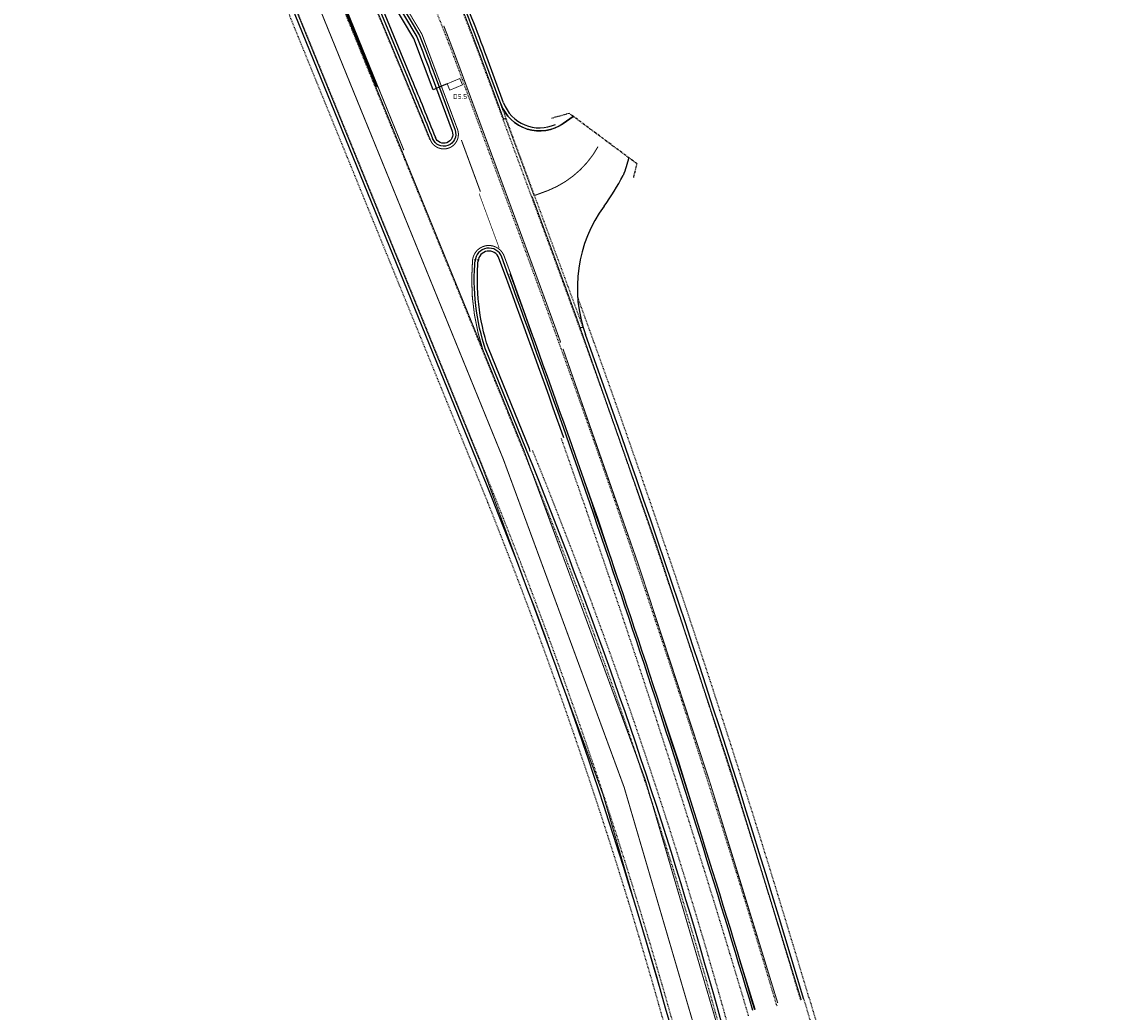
# Model space of a CAD drawing. Header units: metres. Extents: x 144112 to 146497, y 457631 to 458575.
# Tile 42 of 59: x 146240 to 146397, y 458162 to 458306. Entities that reach past the tile are written whole.
import ezdxf
from ezdxf.enums import TextEntityAlignment as Align

# ---------------------------------------------------------------- set-up
doc = ezdxf.new("R2010")
doc.units = ezdxf.units.M
doc.header["$LTSCALE"] = 0.25
for name, pattern in [('N225DO-1044A$0$PROFIEL', [3.9, 3, -0.3, 0.3, -0.3]), ('STIPPELFIJN', [0.375, 0.25, -0.125]), ('VW-1-1_STREEP', [2, 1, -1]), ('VW-1-3_STREEP', [4, 1, -3]), ('VW-3-3_STREEP', [6, 3, -3]), ('VW-3-9_STREEP', [12, 3, -9])]:
    doc.linetypes.add(name, pattern=pattern)
doc.layers.get('0').update_dxf_attribs({"linetype": 'CONTINUOUS', "lineweight": 0})
for name, color, linetype in [('KABEL-500', 3, 'CONTINUOUS'), ('LUS-T-CODE', 1, 'CONTINUOUS'), ('NW-WERKGRENS', 8, 'N225DO-1044A$0$PROFIEL'), ('ONDERGROND', 7, 'CONTINUOUS'), ('VRI - uitslijper', 1, 'CONTINUOUS'), ('WEG-NW-BANDEN', 7, 'CONTINUOUS'), ('WEG-NW-MARKERING', 7, 'STIPPELFIJN'), ('WEG-NW-MARKERING 1-1 STREEP DIK 15', 7, 'VW-1-1_STREEP'), ('WEG-NW-MARKERING 1-3 STREEP BLOK 45CM', 7, 'VW-1-3_STREEP'), ('WEG-NW-MARKERING 1-3 STREEP DIK 15', 7, 'VW-1-3_STREEP'), ('WEG-NW-MARKERING 3-3 STREEP DIK 15', 7, 'VW-3-3_STREEP'), ('WEG-NW-MARKERING 3-9 STREEP DIK 15', 7, 'VW-3-9_STREEP'), ('WEG-NW-MARKERING DOORGETROKKEN DIK 15', 7, 'CONTINUOUS'), ('WEG-NW-MARKERING HAAIENTANDEN 70CM HOOG', 7, 'VW-1-3_STREEP'), ('WEG-NW-MARKERING VLAK', 7, 'CONTINUOUS'), ('WEG-NW-VERHARDEBERM', 42, 'STIPPELFIJN'), ('WEG-NW-VERHARDING', 42, 'CONTINUOUS')]:
    doc.layers.add(name, color=color, linetype=linetype)
doc.layers.add('LUSSEN', color=7, linetype='CONTINUOUS', lineweight=0)
doc.styles.add('I020-1', font='ISO', dxfattribs={"height": 2})
doc.linetypes.add('VW-HAAIETAND70-L-N', pattern='A,0,-0.5,[149,NLCS.SHX,S=1,R=0,X=-0.625,Y=0],-0.5', length=1)

# ---------------------------------------------------------------- blocks, each defined once
blk = doc.blocks.new('N237_ondergrond1')
at = {"layer": 'NW-WERKGRENS', "color": 8, "ltscale": 0.5, "flags": 128}
blk.add_lwpolyline([(146328.45, 458283.42), (146328.95, 458285.38), (146319.11, 458292.71), (146316.54, 458292)], dxfattribs=at)
blk.add_lwpolyline([(146328.45, 458283.42), (146328.95, 458285.38), (146319.11, 458292.71), (146316.54, 458292)], dxfattribs=at)
at = {"layer": 'WEG-NW-BANDEN', "color": 8, "flags": 128}
for points in [[(146309.57, 458294.25), (146307.12, 458300.9, 0.009942), (146302.71, 458312.17), (146281.63, 458363.05), (146264.88, 458407.78, -0.093063), (146263.96, 458413.07, -0.093063)], [(146309.57, 458294.25), (146307.12, 458300.9, 0.009942), (146302.71, 458312.17), (146281.63, 458363.05), (146264.88, 458407.78, -0.093063), (146263.96, 458413.07, -0.093063)], [(146285.8, 458322.61), (146296.99, 458303.83, -0.005284), (146299.21, 458297.99), (146302.11, 458290.13, -1), (146299.68, 458289.23, -1)], [(146285.8, 458322.61), (146296.99, 458303.83, -0.005284), (146299.21, 458297.99), (146302.11, 458290.13, -1), (146299.68, 458289.23, -1)], [(146291.99, 458307.87), (146296.21, 458297.69, -0.001977), (146299.67, 458289.24, -0.001977)], [(146291.99, 458307.87), (146296.21, 458297.69, -0.001977), (146299.67, 458289.24, -0.001977)], [(146307.36, 458258.65, -0.103942), (146305.9, 458271.55)], [(146307.36, 458258.65, -0.103942), (146305.9, 458271.55)], [(146313.45, 458243.69, 0.000123), (146313.31, 458244.04), (146307.36, 458258.65)], [(146313.45, 458243.69, 0.000123), (146313.31, 458244.04), (146307.36, 458258.65)]]:
    blk.add_lwpolyline(points, format="xyb", dxfattribs=at)
blk.add_lwpolyline([(146309.83, 458269.17), (146308.89, 458271.72)], dxfattribs=at)
blk.add_lwpolyline([(146309.83, 458269.17), (146308.89, 458271.72)], dxfattribs=at)
at = {"layer": 'WEG-NW-BANDEN', "color": 8}
for centre, radius, start, end in [((146314.79, 458296.18), 5.56, 200.2322, 294.3657), ((146314.79, 458296.18), 5.56, 200.2322, 294.3657), ((146307.43, 458271.18), 1.56, 20.2322, 176.7629), ((146307.43, 458271.18), 1.56, 20.2322, 176.7629), ((144668.22, 457664.13), 1749.56, 19.41394, 20.23217), ((144668.22, 457664.13), 1749.56, 19.41394, 20.23217)]:
    blk.add_arc(centre, radius, start, end, dxfattribs=at)
at = {"layer": 'WEG-NW-MARKERING', "color": 8, "flags": 128}
for points in [[(146316.91, 458271.78), (146306.29, 458300.59, 0.009942), (146301.89, 458311.83), (146280.8, 458362.73), (146263.87, 458407.94)], [(146316.91, 458271.78), (146306.29, 458300.59, 0.009942), (146301.89, 458311.83), (146280.8, 458362.73), (146263.87, 458407.94)], [(146362.28, 458060.01), (146355.36, 458097.4, 0.050978), (146312.49, 458243.7), (146268.26, 458352.26, -0.018272), (146253.29, 458393.21), (146248.86, 458406.84)], [(146362.28, 458060.01), (146355.36, 458097.4, 0.050978), (146312.49, 458243.7), (146268.26, 458352.26, -0.018272), (146253.29, 458393.21), (146248.86, 458406.84)], [(146313.58, 458270.55), (146302.96, 458299.37, 0.009942), (146298.61, 458310.47), (146277.5, 458361.42), (146260.54, 458406.69)], [(146313.58, 458270.55), (146302.96, 458299.37, 0.009942), (146298.61, 458310.47), (146277.5, 458361.42), (146260.54, 458406.69)], [(146356.04, 458058.85), (146349.11, 458096.25, 0.050978), (146306.61, 458241.3), (146262.37, 458349.86, -0.018272), (146247.25, 458391.25)], [(146356.04, 458058.85), (146349.11, 458096.25, 0.050978), (146306.61, 458241.3), (146262.37, 458349.86, -0.018272), (146247.25, 458391.25)], [(146291.18, 458307.51), (146295.39, 458297.35, -0.001977), (146298.85, 458288.91)], [(146291.18, 458307.51), (146295.39, 458297.35, -0.001977), (146298.85, 458288.91)], [(146291.18, 458307.51), (146295.39, 458297.35, -0.001977), (146298.85, 458288.91)], [(146291.18, 458307.51), (146295.39, 458297.35, -0.001977), (146298.85, 458288.91)]]:
    blk.add_lwpolyline(points, format="xyb", dxfattribs=at)
for points in [[(146291.04, 458296.53), (146291.39, 458296.67)], [(146291.04, 458296.53), (146291.39, 458296.67)], [(146321.1, 458261.72), (146309.16, 458294.1)], [(146321.1, 458261.72), (146309.16, 458294.1)]]:
    blk.add_lwpolyline(points, dxfattribs=at)
at = {"layer": 'WEG-NW-MARKERING', "color": 8}
for radius, start in [(1753.55, 16.53476), (1753.55, 16.53476), (1757.1, 16.52979), (1757.1, 16.52979)]:
    blk.add_arc((144668.22, 457664.13), radius, start, 20.23217, dxfattribs=at)
at = {"layer": 'WEG-NW-MARKERING 1-1 STREEP DIK 15', "color": 8, "ltscale": 0.25, "const_width": 0.15, "flags": 128}
for points in [[(146306.21, 458281.36), (146303.45, 458288.85)], [(146306.21, 458281.36), (146303.45, 458288.85)], [(146306.59, 458258.37), (146294.82, 458287.27)], [(146306.59, 458258.37), (146294.82, 458287.27)]]:
    blk.add_lwpolyline(points, dxfattribs=at)
blk.add_lwpolyline([(146320.34, 458262.6, 0.001394), (146316.98, 458271.81), (146313.71, 458280.68)], format="xyb", dxfattribs=at)
blk.add_lwpolyline([(146320.34, 458262.6, 0.001394), (146316.98, 458271.81), (146313.71, 458280.68)], format="xyb", dxfattribs=at)
at = {"layer": 'WEG-NW-MARKERING 1-3 STREEP BLOK 45CM', "color": 8, "ltscale": 0.25, "const_width": 0.45, "flags": 128}
blk.add_lwpolyline([(146291.18, 458296.58), (146273, 458341.21)], dxfattribs=at)
blk.add_lwpolyline([(146291.18, 458296.58), (146273, 458341.21)], dxfattribs=at)
at = {"layer": 'WEG-NW-MARKERING 1-3 STREEP DIK 15', "color": 8, "ltscale": 0.25, "const_width": 0.15, "flags": 128}
blk.add_lwpolyline([(146317.86, 458259.48, 0.001692), (146313.79, 458270.63), (146303.17, 458299.44, 0.005337), (146300.89, 458305.43, 0.005337)], format="xyb", dxfattribs=at)
blk.add_lwpolyline([(146317.86, 458259.48, 0.001692), (146313.79, 458270.63), (146303.17, 458299.44, 0.005337), (146300.89, 458305.43, 0.005337)], format="xyb", dxfattribs=at)
at = {"layer": 'WEG-NW-MARKERING 3-3 STREEP DIK 15', "color": 8, "ltscale": 0.25, "const_width": 0.15, "flags": 128}
for points in [[(146263.16, 458412.17, 0.078076), (146264.12, 458407.49), (146280.87, 458362.75), (146301.96, 458311.86, -0.009942), (146306.36, 458300.62), (146309.59, 458291.86)], [(146263.16, 458412.17, 0.078076), (146264.12, 458407.49), (146280.87, 458362.75), (146301.96, 458311.86, -0.009942), (146306.36, 458300.62), (146309.59, 458291.86)], [(146355.97, 458058.84), (146349.04, 458096.23, 0.050978), (146306.54, 458241.28), (146262.3, 458349.83, -0.018272), (146247.18, 458391.23), (146246.4, 458393.73, 0.186142), (146239.71, 458402.2, 0.186142)], [(146355.97, 458058.84), (146349.04, 458096.23, 0.050978), (146306.54, 458241.28), (146262.3, 458349.83, -0.018272), (146247.18, 458391.23), (146246.4, 458393.73, 0.186142), (146239.71, 458402.2, 0.186142)]]:
    blk.add_lwpolyline(points, format="xyb", dxfattribs=at)
at = {"layer": 'WEG-NW-MARKERING 3-3 STREEP DIK 15', "color": 8, "ltscale": 0.25, "flags": 128}
blk.add_lwpolyline([(146320.34, 458262.6, 0.15, 0.15, -0.014762), (146352.78, 458164.07, 0, 0, 0)], format="xyseb", dxfattribs=at)
blk.add_lwpolyline([(146320.34, 458262.6, 0.15, 0.15, -0.014762), (146352.78, 458164.07, 0, 0, 0)], format="xyseb", dxfattribs=at)
at = {"layer": 'WEG-NW-MARKERING 3-9 STREEP DIK 15', "color": 8, "ltscale": 0.25, "const_width": 0.15, "flags": 128}
for points in [[(146359.16, 458059.43), (146352.23, 458096.82, 0.050978), (146309.55, 458242.5), (146265.31, 458351.06, -0.018272), (146250.27, 458392.23, -0.018272)], [(146359.16, 458059.43), (146352.23, 458096.82, 0.050978), (146309.55, 458242.5), (146265.31, 458351.06, -0.018272), (146250.27, 458392.23, -0.018272)], [(146349.36, 458163.64, 0.014241), (146318.2, 458258.54, 0.014241)], [(146349.36, 458163.64, 0.014241), (146318.2, 458258.54, 0.014241)]]:
    blk.add_lwpolyline(points, format="xyb", dxfattribs=at)
at = {"layer": 'WEG-NW-MARKERING DOORGETROKKEN DIK 15', "color": 8, "const_width": 0.15, "flags": 128}
for points in [[(146272.35, 458342.41), (146291.25, 458307.54), (146295.46, 458297.38, -0.001977), (146298.92, 458288.94, -0.001977)], [(146272.35, 458342.41), (146291.25, 458307.54), (146295.46, 458297.38, -0.001977), (146298.92, 458288.94, -0.001977)], [(146298.91, 458288.95, 1.000213), (146302.88, 458290.41), (146297.73, 458304.19), (146286.51, 458323.03)], [(146298.91, 458288.95, 1.000213), (146302.88, 458290.41), (146297.73, 458304.19), (146286.51, 458323.03)], [(146314.06, 458280.81), (146316.02, 458281.53, 0.173148), (146323.28, 458287.9)], [(146314.06, 458280.81), (146316.02, 458281.53, 0.173148), (146323.28, 458287.9)], [(146346.1, 458162.67, 0.016076), (146310.6, 458269.45), (146309.66, 458272, 0.812642), (146305.06, 458271.32, 0.101812), (146306.59, 458258.37), (146312.56, 458243.73, -0.050978), (146355.43, 458097.42), (146362.36, 458060.02)], [(146346.1, 458162.67, 0.016076), (146310.6, 458269.45), (146309.66, 458272, 0.812642), (146305.06, 458271.32, 0.101812), (146306.59, 458258.37), (146312.56, 458243.73, -0.050978), (146355.43, 458097.42), (146362.36, 458060.02)]]:
    blk.add_lwpolyline(points, format="xyb", dxfattribs=at)
for points in [[(146294.82, 458287.27), (146291.04, 458296.53)], [(146294.82, 458287.27), (146291.04, 458296.53)], [(146295.09, 458287.38), (146291.32, 458296.64)], [(146295.09, 458287.38), (146291.32, 458296.64)]]:
    blk.add_lwpolyline(points, dxfattribs=at)
at = {"layer": 'WEG-NW-MARKERING HAAIENTANDEN 70CM HOOG', "color": 8, "linetype": 'VW-HAAIETAND70-L-N', "ltscale": 0.25, "const_width": 0.1, "flags": 128}
for points in [[(146313.97, 458280.77), (146309.84, 458291.96)], [(146313.97, 458280.77), (146309.84, 458291.96)], [(146306.01, 458281.11), (146308.93, 458273.19)], [(146306.01, 458281.11), (146308.93, 458273.19)]]:
    blk.add_lwpolyline(points, dxfattribs=at)
at = {"layer": 'WEG-NW-MARKERING VLAK', "color": 8, "flags": 128}
blk.add_lwpolyline([(146319.69, 458292.28), (146318.22, 458291.25, -0.491256), (146309.16, 458294.1, -1.434324)], format="xyb", dxfattribs=at)
blk.add_lwpolyline([(146319.69, 458292.28), (146318.22, 458291.25, -0.491256), (146309.16, 458294.1, -1.434324)], format="xyb", dxfattribs=at)
for points in [[(146309.84, 458291.96), (146309.52, 458291.84)], [(146309.84, 458291.96), (146309.52, 458291.84)], [(146321.1, 458261.72), (146320.64, 458261.55)], [(146321.1, 458261.72), (146320.64, 458261.55)]]:
    blk.add_lwpolyline(points, dxfattribs=at)
at = {"layer": 'WEG-NW-VERHARDEBERM', "color": 8, "flags": 128}
for points in [[(146353.75, 458064.37), (146347.88, 458096.02, 0.050978), (146305.45, 458240.83), (146261.22, 458349.39, -0.018272), (146246.06, 458390.87), (146245.03, 458394.03)], [(146353.75, 458064.37), (146347.88, 458096.02, 0.050978), (146305.45, 458240.83), (146261.22, 458349.39, -0.018272), (146246.06, 458390.87), (146245.03, 458394.03)], [(146367.47, 458038.95), (146356.58, 458097.63, 0.050854), (146313.78, 458243.83, 0.050854)], [(146367.47, 458038.95), (146356.58, 458097.63, 0.050854), (146313.78, 458243.83, 0.050854)], [(146353.14, 458164.18), (146359.1, 458144.03, -0.028915), (146376.21, 458070.89), (146396.25, 457955.52)], [(146353.14, 458164.18), (146359.1, 458144.03, -0.028915), (146376.21, 458070.89), (146396.25, 457955.52)], [(146353.91, 458164.4), (146359.86, 458144.26, -0.028915), (146377, 458071.03), (146397.04, 457955.66)], [(146353.91, 458164.4), (146359.86, 458144.26, -0.028915), (146377, 458071.03), (146397.04, 457955.66)]]:
    blk.add_lwpolyline(points, format="xyb", dxfattribs=at)
at = {"layer": 'WEG-NW-VERHARDEBERM', "color": 8}
for radius, start, end in [(1758.35, 16.52979, 20.02093), (1758.35, 16.52979, 20.02093), (1749.2, 16.52987, 19.41388), (1749.2, 16.52987, 19.41388)]:
    blk.add_arc((144668.22, 457664.13), radius, start, end, dxfattribs=at)
at = {"layer": 'WEG-NW-VERHARDING', "color": 8, "flags": 128}
for points in [[(146309.16, 458294.1), (146306.71, 458300.75, 0.009942), (146302.31, 458312.01), (146281.22, 458362.89), (146264.47, 458407.62, -0.397446), (146272.45, 458426.61), (146274.14, 458427.35)], [(146309.16, 458294.1), (146306.71, 458300.75, 0.009942), (146302.31, 458312.01), (146281.22, 458362.89), (146264.47, 458407.62, -0.397446), (146272.45, 458426.61), (146274.14, 458427.35)], [(146354.54, 458064.49), (146348.67, 458096.16, 0.050978), (146306.19, 458241.13), (146261.96, 458349.69, -0.018272), (146246.82, 458391.11), (146245.79, 458394.29)], [(146354.54, 458064.49), (146348.67, 458096.16, 0.050978), (146306.19, 458241.13), (146261.96, 458349.69, -0.018272), (146246.82, 458391.11), (146245.79, 458394.29)], [(146286.18, 458322.83), (146297.39, 458304.03, -0.005314), (146299.63, 458298.14), (146302.52, 458290.28, -1), (146299.27, 458289.08)], [(146286.18, 458322.83), (146297.39, 458304.03, -0.005314), (146299.63, 458298.14), (146302.52, 458290.28, -1), (146299.27, 458289.08)], [(146291.59, 458307.71), (146295.81, 458297.52, -0.001977), (146299.27, 458289.08)], [(146291.59, 458307.71), (146295.81, 458297.52, -0.001977), (146299.27, 458289.08)], [(146291.59, 458307.71), (146295.81, 458297.52, -0.001977), (146299.27, 458289.08)], [(146291.59, 458307.71), (146295.81, 458297.52, -0.001977), (146299.27, 458289.08)], [(146327.71, 458286.29, -0.052717), (146326.91, 458283.71, -0.038805)], [(146327.71, 458286.29, -0.052717), (146326.91, 458283.71, -0.038805)], [(146324.16, 458279.26, 0.035767), (146326.91, 458283.71, -25.148899)], [(146324.16, 458279.26, 0.035767), (146326.91, 458283.71, -25.148899)], [(146307.01, 458258.31, -0.105613), (146305.46, 458271.59, 0.047266)], [(146307.01, 458258.31, -0.105613), (146305.46, 458271.59, 0.047266)], [(146362.73, 458060.09), (146355.8, 458097.49, 0.050978), (146312.9, 458243.87), (146306.94, 458258.5)], [(146362.73, 458060.09), (146355.8, 458097.49, 0.050978), (146312.9, 458243.87), (146306.94, 458258.5)]]:
    blk.add_lwpolyline(points, format="xyb", dxfattribs=at)
for points in [[(146318.22, 458291.25), (146319.69, 458292.28)], [(146318.22, 458291.25), (146319.69, 458292.28)], [(146310.25, 458269.32), (146309.31, 458271.88)], [(146310.25, 458269.32), (146309.31, 458271.88)]]:
    blk.add_lwpolyline(points, dxfattribs=at)
at = {"layer": 'WEG-NW-VERHARDING', "color": 8}
for centre, radius, start, end in [((146314.79, 458296.18), 6, 200.2322, 304.8837), ((146314.79, 458296.18), 6, 200.2322, 304.8837), ((146340.27, 458267.41), 20, 143.6548, 199.8394), ((146340.27, 458267.41), 20, 143.6548, 199.8394), ((146307.43, 458271.18), 2, 20.2322, 176.7629), ((146307.43, 458271.18), 2, 20.2322, 176.7629), ((144668.22, 457664.13), 1750, 16.54808, 20.23217), ((144668.22, 457664.13), 1750, 16.54808, 20.23217), ((144668.22, 457664.13), 1750.3, 16.54808, 20.23217), ((144668.22, 457664.13), 1750.3, 16.54808, 20.23217), ((144668.22, 457664.13), 1757.55, 16.52979, 19.83945), ((144668.22, 457664.13), 1757.55, 16.52979, 19.83945)]:
    blk.add_arc(centre, radius, start, end, dxfattribs=at)
blk = doc.blocks.new('V_1X2')
blk.add_lwpolyline([(-1, 0), (1, 0), (1, -1), (-1, -1), (-1, 0)])
at = {"layer": 'LUS-T-CODE', "style": 'I020-1'}
blk.add_attdef('LUS', text='', height=1, rotation=270, dxfattribs=at).set_placement((0.02, -2.42), align=Align.MIDDLE)

msp = doc.modelspace()

# ---------------------------------------------------------------- linework, layer by layer
at = {"layer": 'KABEL-500', "flags": 128}
msp.add_lwpolyline([(146300.22, 458296.53), (146299.34, 458296.16), (146296.54, 458303.61), (146285.31, 458322.46), (146283.13, 458327.73), (146278.79, 458338.21), (146276.78, 458343.05), (146274.71, 458348.03), (146273.43, 458351.13), (146271.51, 458355.75), (146269.2, 458361.66), (146266.61, 458368.58), (146264.5, 458374.2), (146262.87, 458378.56), (146261.32, 458382.71), (146258.85, 458389.29), (146257.71, 458392.33), (146256.83, 458394.7)], dxfattribs=at)
at = {"layer": 'VRI - uitslijper', "flags": 128}
msp.add_lwpolyline([(146301.39, 458297.01), (146300.22, 458296.53)], dxfattribs=at)

# ---------------------------------------------------------------- block references
at = {"layer": 'LUSSEN'}
ref = msp.add_blockref('V_1X2', (146302.32, 458297.39), dxfattribs=dict(at, rotation=22.51054209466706))
ref.add_attrib('LUS', 'D5.5', dxfattribs={"layer": 'LUS-T-CODE', "height": 0.7, "style": 'I020-1'}).set_placement((146303.26, 458295.17), align=Align.MIDDLE)
at = {"layer": 'ONDERGROND'}
msp.add_blockref('N237_ondergrond1', (0, 0), dxfattribs=at)

doc.saveas('drawing.dxf')
